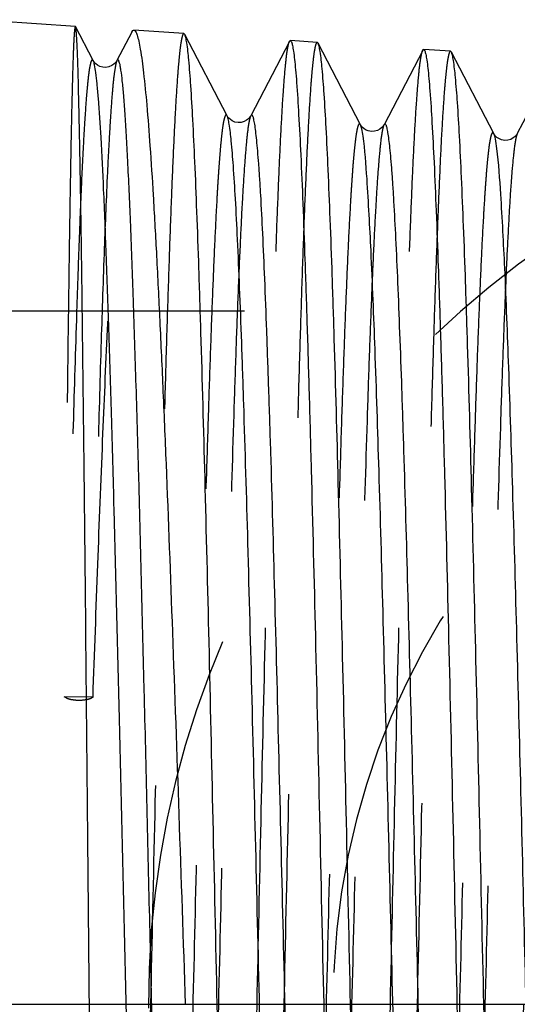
# Model space of a CAD drawing. Header units: millimetres. Extents: x 416 to 584, y 465 to 535.
# Tile 4 of 6: x 544.92 to 553.54, y 500 to 517.04. Entities that reach past the tile are written whole.
import ezdxf

# ---------------------------------------------------------------- set-up
doc = ezdxf.new("R2010")
doc.units = ezdxf.units.MM
doc.header["$LTSCALE"] = 65.185185
doc.linetypes.add('CENTER', pattern=[0.6, 0.375, -0.075, 0.075, -0.075])
doc.linetypes.add('HIDDEN', pattern=[0.2, 0.1, -0.1])
for name, color, linetype in [('ACHSEN_S', 7, 'CONTINUOUS'), ('KONST.EL_MIT_GEO', 7, 'CONTINUOUS'), ('KURVEN', 7, 'CONTINUOUS')]:
    doc.layers.add(name, color=color, linetype=linetype)

msp = doc.modelspace()

# ---------------------------------------------------------------- linework, layer by layer
at = {"layer": 'ACHSEN_S', "color": 2, "linetype": 'CENTER'}
msp.add_line((415.85, 500), (584.15, 500), dxfattribs=at)
at = {"layer": 'KONST.EL_MIT_GEO', "color": 7, "linetype": 'Continuous'}
for p, q in [((545.885, 516.928), (544.15, 517.043)), ((545.888, 516.926), (545.885, 516.928)), ((546.195, 516.335), (545.888, 516.926)), ((546.861, 516.826), (546.605, 516.335)), ((547.765, 516.803), (546.899, 516.861)), ((548.514, 515.379), (547.78, 516.789)), ((549.593, 516.666), (548.922, 515.379)), ((550.074, 516.65), (549.609, 516.681)), ((550.823, 515.225), (550.089, 516.635)), ((551.902, 516.512), (551.231, 515.225)), ((552.383, 516.497), (551.918, 516.527)), ((553.132, 515.072), (552.398, 516.482)), ((546.198, 516.33), (546.195, 516.335)), ((554.211, 516.359), (553.54, 515.072)), ((548.519, 515.37), (548.514, 515.379)), ((550.828, 515.216), (550.823, 515.226)), ((553.137, 515.063), (553.132, 515.072))]:
    msp.add_line(p, q, dxfattribs=at)
at = {"layer": 'KONST.EL_MIT_GEO', "color": 8, "linetype": 'HIDDEN'}
for p, q in [((561.851, 512), (543.274, 512)), ((546.191, 505.314), (545.692, 505.325)), ((545.729, 505.303), (545.692, 505.325)), ((546.191, 505.314), (546.171, 505.303))]:
    msp.add_line(p, q, dxfattribs=at)
at = {"layer": 'KONST.EL_MIT_GEO', "color": 7, "linetype": 'Continuous'}
for points in [[(546.606, 516.335), (546.602, 516.329), (546.593, 516.315), (546.578, 516.296), (546.554, 516.273), (546.517, 516.248), (546.467, 516.226), (546.414, 516.217), (546.361, 516.22), (546.309, 516.235), (546.268, 516.258), (546.239, 516.28), (546.218, 516.301), (546.205, 516.319), (546.198, 516.33)], [(548.922, 515.379), (548.921, 515.376), (548.914, 515.365), (548.902, 515.349), (548.883, 515.328), (548.851, 515.303), (548.808, 515.279), (548.758, 515.265), (548.705, 515.261), (548.65, 515.272), (548.604, 515.291), (548.57, 515.314), (548.544, 515.337), (548.527, 515.358), (548.519, 515.37)], [(551.231, 515.226), (551.23, 515.223), (551.223, 515.211), (551.211, 515.196), (551.192, 515.175), (551.16, 515.149), (551.117, 515.126), (551.067, 515.111), (551.014, 515.108), (550.959, 515.118), (550.913, 515.138), (550.879, 515.161), (550.854, 515.184), (550.837, 515.204), (550.828, 515.216)], [(553.54, 515.072), (553.539, 515.069), (553.531, 515.058), (553.52, 515.042), (553.501, 515.021), (553.469, 514.996), (553.425, 514.972), (553.376, 514.958), (553.322, 514.955), (553.268, 514.965), (553.222, 514.985), (553.188, 515.007), (553.163, 515.03), (553.146, 515.051), (553.137, 515.063)]]:
    msp.add_lwpolyline(points, dxfattribs=at)
at = {"layer": 'KONST.EL_MIT_GEO', "color": 8, "linetype": 'HIDDEN'}
for points, knots in [([(545.885, 516.928), (545.881, 516.929), (545.878, 516.902), (545.871, 516.872), (545.866, 516.803), (545.86, 516.715), (545.854, 516.599), (545.846, 516.395), (545.836, 516.077), (545.824, 515.622), (545.812, 515.072), (545.8, 514.43), (545.788, 513.699), (545.776, 512.885), (545.759, 511.646), (545.739, 509.93), (545.715, 507.7), (545.7, 506.138), (545.692, 505.325)], [0, 0, 0, 0, 0.0012, 0.004551, 0.010107, 0.017872, 0.027838, 0.03999, 0.070771, 0.110039, 0.157545, 0.21301, 0.276084, 0.346391, 0.423495, 0.59618, 0.789924, 1, 1, 1, 1]), ([(546.191, 505.314), (546.218, 506.083), (546.271, 507.563), (546.354, 509.685), (546.436, 511.595), (546.518, 513.25), (546.589, 514.454), (546.648, 515.263), (546.69, 515.746), (546.731, 516.143), (546.771, 516.452), (546.811, 516.67), (546.841, 516.786), (546.861, 516.826)], [0, 0, 0, 0, 0.199817, 0.385173, 0.552006, 0.696687, 0.816056, 0.865417, 0.907529, 0.942174, 0.969178, 0.988444, 1, 1, 1, 1]), ([(547.765, 516.803), (547.756, 516.804), (547.739, 516.769), (547.726, 516.714), (547.707, 516.611), (547.691, 516.472), (547.673, 516.292), (547.647, 515.974), (547.616, 515.481), (547.581, 514.779), (547.546, 513.935), (547.51, 512.956), (547.474, 511.852), (547.438, 510.634), (547.389, 508.816), (547.329, 506.354), (547.258, 503.239), (547.211, 501.094), (547.187, 500)], [0, 0, 0, 0, 0.001561, 0.005262, 0.011302, 0.019699, 0.030444, 0.043521, 0.076538, 0.118449, 0.168848, 0.227259, 0.293112, 0.365777, 0.444555, 0.617372, 0.804913, 1, 1, 1, 1]), ([(549.032, 500), (549.055, 501.056), (549.101, 503.13), (549.169, 506.145), (549.238, 508.937), (549.297, 511.076), (549.345, 512.6), (549.38, 513.578), (549.415, 514.432), (549.449, 515.155), (549.483, 515.739), (549.517, 516.18), (549.545, 516.456), (549.572, 516.601), (549.584, 516.65), (549.593, 516.666)], [0, 0, 0, 0, 0.189971, 0.372995, 0.54245, 0.69217, 0.757903, 0.816733, 0.868125, 0.911615, 0.946805, 0.973387, 0.991137, 0.996671, 1, 1, 1, 1]), ([(550.074, 516.65), (550.065, 516.651), (550.048, 516.616), (550.035, 516.562), (550.016, 516.459), (550, 516.321), (549.982, 516.143), (549.956, 515.828), (549.925, 515.34), (549.89, 514.644), (549.854, 513.807), (549.819, 512.837), (549.783, 511.743), (549.747, 510.536), (549.698, 508.735), (549.638, 506.295), (549.567, 503.21), (549.52, 501.084), (549.496, 500)], [0, 0, 0, 0, 0.001569, 0.005276, 0.01132, 0.019719, 0.030467, 0.043546, 0.076567, 0.118481, 0.168882, 0.227294, 0.293149, 0.365815, 0.444592, 0.617401, 0.804926, 1, 1, 1, 1]), ([(551.341, 500), (551.364, 501.046), (551.41, 503.1), (551.478, 506.087), (551.547, 508.852), (551.606, 510.972), (551.654, 512.482), (551.689, 513.451), (551.723, 514.297), (551.758, 515.013), (551.792, 515.593), (551.826, 516.03), (551.854, 516.304), (551.881, 516.448), (551.893, 516.496), (551.902, 516.512)], [0, 0, 0, 0, 0.189921, 0.372898, 0.54232, 0.692028, 0.757762, 0.816597, 0.867999, 0.911503, 0.946712, 0.97332, 0.9911, 0.996652, 1, 1, 1, 1]), ([(552.383, 516.497), (552.374, 516.497), (552.357, 516.464), (552.344, 516.409), (552.325, 516.307), (552.309, 516.171), (552.291, 515.994), (552.265, 515.683), (552.234, 515.199), (552.199, 514.51), (552.164, 513.68), (552.128, 512.719), (552.092, 511.636), (552.056, 510.44), (552.007, 508.655), (551.947, 506.238), (551.876, 503.18), (551.829, 501.074), (551.805, 500)], [0, 0, 0, 0, 0.001574, 0.00528, 0.011323, 0.019721, 0.030467, 0.043545, 0.076563, 0.118473, 0.168871, 0.22728, 0.293131, 0.365794, 0.444569, 0.617381, 0.804917, 1, 1, 1, 1]), ([(546.195, 516.335), (546.192, 516.341), (546.181, 516.357), (546.158, 516.331), (546.149, 516.293), (546.133, 516.227), (546.12, 516.137), (546.105, 516.02), (546.091, 515.878), (546.07, 515.637), (546.045, 515.274), (546.016, 514.765), (545.987, 514.161), (545.959, 513.467), (545.93, 512.686), (545.89, 511.488), (545.841, 509.818), (545.784, 507.635), (545.748, 506.102), (545.729, 505.303)], [0, 0, 0, 0, 0.001893, 0.003586, 0.007263, 0.013221, 0.021501, 0.032105, 0.045023, 0.060241, 0.097467, 0.143537, 0.198154, 0.260952, 0.331529, 0.409425, 0.585139, 0.783656, 1, 1, 1, 1]), ([(546.605, 516.335), (546.59, 516.305), (546.572, 516.206), (546.545, 516.017), (546.52, 515.736), (546.493, 515.368), (546.466, 514.914), (546.427, 514.145), (546.381, 512.992), (546.328, 511.398), (546.275, 509.551), (546.222, 507.491), (546.188, 506.051), (546.171, 505.303)], [0, 0, 0, 0, 0.009286, 0.026684, 0.052182, 0.085658, 0.126915, 0.175725, 0.29483, 0.440281, 0.608822, 0.796771, 1, 1, 1, 1]), ([(548.514, 515.379), (548.51, 515.386), (548.493, 515.405), (548.47, 515.359), (548.457, 515.306), (548.438, 515.206), (548.422, 515.075), (548.404, 514.906), (548.386, 514.701), (548.368, 514.46), (548.35, 514.185), (548.325, 513.75), (548.294, 513.124), (548.259, 512.279), (548.223, 511.316), (548.187, 510.243), (548.138, 508.625), (548.077, 506.414), (548.007, 503.597), (547.936, 500.64), (547.865, 497.658), (547.794, 494.765), (547.724, 492.072), (547.663, 490.001), (547.614, 488.52), (547.578, 487.568), (547.543, 486.735), (547.507, 486.029), (547.473, 485.457), (547.438, 485.025), (547.409, 484.753), (547.381, 484.609), (547.368, 484.561), (547.36, 484.544)], [0, 0, 0, 0, 0.000779, 0.001684, 0.003667, 0.006816, 0.011141, 0.016638, 0.023299, 0.031107, 0.040044, 0.05009, 0.073412, 0.100848, 0.132133, 0.166968, 0.205014, 0.289249, 0.381596, 0.478505, 0.57625, 0.671081, 0.759358, 0.837701, 0.872194, 0.903114, 0.93017, 0.953102, 0.971694, 0.985774, 0.995219, 0.998187, 1, 1, 1, 1]), ([(548.922, 515.379), (548.914, 515.362), (548.9, 515.314), (548.873, 515.17), (548.844, 514.896), (548.809, 514.462), (548.774, 513.888), (548.739, 513.179), (548.703, 512.343), (548.667, 511.388), (548.617, 509.904), (548.557, 507.828), (548.486, 505.13), (548.415, 502.234), (548.345, 499.252), (548.274, 496.297), (548.203, 493.483), (548.143, 491.276), (548.094, 489.662), (548.058, 488.592), (548.022, 487.632), (547.987, 486.79), (547.956, 486.167), (547.931, 485.733), (547.913, 485.459), (547.895, 485.219), (547.878, 485.015), (547.86, 484.846), (547.843, 484.716), (547.824, 484.617), (547.812, 484.564), (547.788, 484.519), (547.772, 484.537), (547.768, 484.544)], [0, 0, 0, 0, 0.00182, 0.004803, 0.01429, 0.028432, 0.0471, 0.07012, 0.097272, 0.128293, 0.162886, 0.241418, 0.329846, 0.424767, 0.522532, 0.619387, 0.711614, 0.795679, 0.833628, 0.868363, 0.899548, 0.926888, 0.950121, 0.960129, 0.969029, 0.976804, 0.983436, 0.988909, 0.993214, 0.996349, 0.998324, 0.999225, 1, 1, 1, 1]), ([(550.823, 515.225), (550.819, 515.233), (550.803, 515.251), (550.779, 515.207), (550.767, 515.154), (550.747, 515.056), (550.731, 514.927), (550.713, 514.759), (550.695, 514.557), (550.677, 514.319), (550.659, 514.046), (550.634, 513.616), (550.603, 512.997), (550.568, 512.161), (550.532, 511.208), (550.496, 510.146), (550.447, 508.544), (550.386, 506.356), (550.316, 503.567), (550.245, 500.64), (550.174, 497.688), (550.104, 494.823), (550.033, 492.156), (549.972, 490.105), (549.923, 488.638), (549.887, 487.695), (549.852, 486.87), (549.816, 486.171), (549.782, 485.604), (549.747, 485.175), (549.718, 484.905), (549.69, 484.762), (549.677, 484.714), (549.669, 484.698)], [0, 0, 0, 0, 0.000791, 0.001693, 0.003667, 0.006805, 0.01112, 0.016608, 0.023258, 0.031055, 0.039983, 0.05002, 0.073322, 0.100739, 0.132008, 0.166825, 0.204858, 0.289069, 0.3814, 0.478299, 0.576045, 0.670883, 0.759177, 0.837545, 0.872051, 0.90299, 0.930062, 0.953014, 0.971627, 0.985728, 0.995197, 0.998176, 1, 1, 1, 1]), ([(551.231, 515.225), (551.222, 515.209), (551.209, 515.161), (551.182, 515.017), (551.153, 514.746), (551.118, 514.316), (551.083, 513.746), (551.047, 513.044), (551.012, 512.216), (550.976, 511.27), (550.926, 509.8), (550.866, 507.744), (550.795, 505.072), (550.724, 502.205), (550.653, 499.252), (550.583, 496.326), (550.512, 493.541), (550.452, 491.357), (550.402, 489.759), (550.367, 488.7), (550.331, 487.75), (550.296, 486.917), (550.265, 486.301), (550.24, 485.872), (550.222, 485.601), (550.204, 485.364), (550.186, 485.162), (550.169, 484.995), (550.152, 484.867), (550.133, 484.769), (550.121, 484.716), (550.097, 484.672), (550.08, 484.691), (550.077, 484.698)], [0, 0, 0, 0, 0.001833, 0.004826, 0.014339, 0.028501, 0.047192, 0.070232, 0.097402, 0.128441, 0.163049, 0.241607, 0.330053, 0.424984, 0.522749, 0.619595, 0.711805, 0.795844, 0.833778, 0.868495, 0.899663, 0.926983, 0.950197, 0.960193, 0.969084, 0.976849, 0.983469, 0.988932, 0.993228, 0.996352, 0.998317, 0.999214, 1, 1, 1, 1]), ([(553.132, 515.072), (553.129, 515.079), (553.112, 515.098), (553.088, 515.054), (553.076, 515.002), (553.057, 514.906), (553.04, 514.778), (553.022, 514.612), (553.004, 514.412), (552.987, 514.177), (552.969, 513.908), (552.943, 513.482), (552.913, 512.87), (552.877, 512.043), (552.841, 511.1), (552.806, 510.049), (552.756, 508.464), (552.696, 506.298), (552.625, 503.538), (552.554, 500.64), (552.483, 497.717), (552.413, 494.881), (552.342, 492.24), (552.282, 490.209), (552.232, 488.757), (552.196, 487.822), (552.161, 487.005), (552.125, 486.312), (552.091, 485.75), (552.056, 485.325), (552.027, 485.057), (552, 484.915), (551.986, 484.868), (551.978, 484.851)], [0, 0, 0, 0, 0.000802, 0.001698, 0.003663, 0.006793, 0.011097, 0.016574, 0.023213, 0.031001, 0.039918, 0.049944, 0.073227, 0.100626, 0.131876, 0.166679, 0.204696, 0.288883, 0.381197, 0.478088, 0.575834, 0.670681, 0.758992, 0.837384, 0.871906, 0.902859, 0.929952, 0.952922, 0.971556, 0.985679, 0.99517, 0.998162, 1, 1, 1, 1]), ([(553.54, 515.072), (553.531, 515.055), (553.518, 515.007), (553.491, 514.865), (553.461, 514.596), (553.426, 514.169), (553.392, 513.605), (553.356, 512.909), (553.321, 512.089), (553.285, 511.152), (553.235, 509.695), (553.174, 507.659), (553.104, 505.014), (553.033, 502.175), (552.962, 499.252), (552.892, 496.356), (552.821, 493.599), (552.761, 491.437), (552.711, 489.856), (552.675, 488.809), (552.64, 487.868), (552.604, 487.045), (552.574, 486.435), (552.549, 486.01), (552.531, 485.742), (552.513, 485.508), (552.495, 485.309), (552.477, 485.144), (552.461, 485.017), (552.442, 484.921), (552.43, 484.869), (552.406, 484.825), (552.389, 484.844), (552.386, 484.851)], [0, 0, 0, 0, 0.001845, 0.004852, 0.014387, 0.028574, 0.047284, 0.070346, 0.097535, 0.128591, 0.163216, 0.241801, 0.330265, 0.425204, 0.52297, 0.619806, 0.711997, 0.79601, 0.833929, 0.868629, 0.899777, 0.927079, 0.950271, 0.960257, 0.969137, 0.97689, 0.983501, 0.988954, 0.993238, 0.996353, 0.998309, 0.999201, 1, 1, 1, 1]), ([(546.171, 505.303), (546.143, 505.286), (546.068, 505.267), (545.95, 505.256), (545.832, 505.267), (545.757, 505.286), (545.729, 505.303)], [0, 0, 0, 0, 0.214682, 0.5, 0.785318, 1, 1, 1, 1]), ([(547.187, 500), (547.164, 498.931), (547.118, 496.832), (547.049, 493.78), (546.981, 490.954), (546.921, 488.788), (546.873, 487.245), (546.838, 486.256), (546.804, 485.392), (546.769, 484.661), (546.735, 484.07), (546.701, 483.625), (546.673, 483.346), (546.646, 483.2), (546.634, 483.151), (546.625, 483.135)], [0, 0, 0, 0, 0.189989, 0.373077, 0.542602, 0.692377, 0.758119, 0.81695, 0.868328, 0.911792, 0.946949, 0.973487, 0.991191, 0.996697, 1, 1, 1, 1]), ([(548.454, 483.242), (548.464, 483.243), (548.48, 483.279), (548.494, 483.336), (548.512, 483.441), (548.529, 483.581), (548.546, 483.763), (548.572, 484.081), (548.603, 484.574), (548.638, 485.276), (548.673, 486.119), (548.709, 487.096), (548.745, 488.197), (548.78, 489.411), (548.83, 491.223), (548.89, 493.675), (548.961, 496.776), (549.008, 498.911), (549.032, 500)], [0, 0, 0, 0, 0.001666, 0.005489, 0.011641, 0.020143, 0.030984, 0.044143, 0.077301, 0.11931, 0.169776, 0.228218, 0.294072, 0.366711, 0.445432, 0.618054, 0.805302, 1, 1, 1, 1]), ([(549.496, 500), (549.473, 498.941), (549.427, 496.862), (549.358, 493.838), (549.29, 491.038), (549.231, 488.892), (549.182, 487.364), (549.147, 486.383), (549.113, 485.527), (549.078, 484.803), (549.044, 484.217), (549.01, 483.775), (548.982, 483.498), (548.955, 483.353), (548.943, 483.305), (548.934, 483.288)], [0, 0, 0, 0, 0.189944, 0.372997, 0.542496, 0.69225, 0.75799, 0.816819, 0.868204, 0.911681, 0.946854, 0.97342, 0.991152, 0.996678, 1, 1, 1, 1]), ([(550.763, 483.396), (550.773, 483.396), (550.789, 483.431), (550.803, 483.488), (550.821, 483.592), (550.838, 483.731), (550.855, 483.911), (550.881, 484.227), (550.912, 484.715), (550.947, 485.411), (550.982, 486.246), (551.018, 487.214), (551.054, 488.305), (551.089, 489.508), (551.139, 491.303), (551.199, 493.733), (551.27, 496.805), (551.317, 498.921), (551.341, 500)], [0, 0, 0, 0, 0.00167, 0.005496, 0.011653, 0.020156, 0.030996, 0.044158, 0.077315, 0.119326, 0.169788, 0.228226, 0.294077, 0.366711, 0.445431, 0.618054, 0.805304, 1, 1, 1, 1]), ([(551.805, 500), (551.782, 498.951), (551.736, 496.892), (551.667, 493.896), (551.599, 491.122), (551.54, 488.997), (551.491, 487.482), (551.456, 486.51), (551.422, 485.662), (551.387, 484.944), (551.354, 484.363), (551.32, 483.925), (551.291, 483.65), (551.265, 483.506), (551.252, 483.458), (551.243, 483.442)], [0, 0, 0, 0, 0.189896, 0.3729, 0.542365, 0.692106, 0.757847, 0.816683, 0.868078, 0.911571, 0.946764, 0.973353, 0.991115, 0.996659, 1, 1, 1, 1]), ([(553.073, 483.549), (553.082, 483.55), (553.098, 483.584), (553.112, 483.641), (553.13, 483.744), (553.147, 483.882), (553.164, 484.06), (553.19, 484.373), (553.221, 484.857), (553.256, 485.546), (553.291, 486.374), (553.327, 487.333), (553.363, 488.413), (553.398, 489.605), (553.448, 491.384), (553.508, 493.791), (553.579, 496.835), (553.626, 498.931), (553.65, 500)], [0, 0, 0, 0, 0.001679, 0.00551, 0.01167, 0.020175, 0.031018, 0.044182, 0.077342, 0.119356, 0.169821, 0.228263, 0.294116, 0.366751, 0.44547, 0.618082, 0.805317, 1, 1, 1, 1])]:
    msp.add_open_spline(points, degree=3, knots=knots, dxfattribs=at)
at = {"layer": 'KONST.EL_MIT_GEO', "color": 7, "linetype": 'Continuous'}
for points, knots in [([(546.128, 500), (546.118, 501.089), (546.098, 503.225), (546.069, 506.329), (546.039, 509.196), (546.014, 511.386), (545.994, 512.939), (545.979, 513.928), (545.964, 514.786), (545.949, 515.505), (545.937, 516.013), (545.926, 516.346), (545.919, 516.538), (545.911, 516.69), (545.905, 516.804), (545.896, 516.878), (545.893, 516.915), (545.888, 516.926)], [0, 0, 0, 0, 0.192942, 0.378632, 0.55011, 0.700911, 0.76675, 0.82537, 0.876218, 0.918815, 0.952764, 0.96639, 0.977742, 0.986795, 0.993525, 0.997924, 1, 1, 1, 1]), ([(546.861, 516.826), (546.864, 516.831), (546.873, 516.846), (546.888, 516.862), (546.899, 516.861)], [0, 0, 0, 0, 0.349313, 1, 1, 1, 1]), ([(546.899, 516.861), (546.911, 516.86), (546.937, 516.829), (546.959, 516.765), (546.987, 516.661), (547.027, 516.445), (547.074, 516.075), (547.128, 515.518), (547.182, 514.811), (547.237, 513.962), (547.291, 512.979), (547.346, 511.872), (547.402, 510.65), (547.478, 508.828), (547.571, 506.361), (547.68, 503.243), (547.752, 501.095), (547.789, 500)], [0, 0, 0, 0, 0.002099, 0.006144, 0.012441, 0.021047, 0.045185, 0.078421, 0.120464, 0.17093, 0.229339, 0.295135, 0.367694, 0.446317, 0.618696, 0.805644, 1, 1, 1, 1]), ([(547.78, 516.789), (547.779, 516.791), (547.775, 516.797), (547.769, 516.803), (547.765, 516.803)], [0, 0, 0, 0, 0.342147, 1, 1, 1, 1]), ([(548.342, 500), (548.319, 501.064), (548.273, 503.153), (548.204, 506.191), (548.135, 509.004), (548.076, 511.16), (548.027, 512.695), (547.993, 513.68), (547.958, 514.541), (547.924, 515.268), (547.89, 515.856), (547.856, 516.3), (547.828, 516.578), (547.801, 516.724), (547.788, 516.772), (547.78, 516.789)], [0, 0, 0, 0, 0.189963, 0.373031, 0.542544, 0.692308, 0.758051, 0.816882, 0.868265, 0.911737, 0.946901, 0.973454, 0.991171, 0.996688, 1, 1, 1, 1]), ([(549.593, 516.666), (549.594, 516.668), (549.598, 516.674), (549.604, 516.681), (549.609, 516.681)], [0, 0, 0, 0, 0.349409, 1, 1, 1, 1]), ([(549.609, 516.681), (549.618, 516.68), (549.634, 516.645), (549.648, 516.588), (549.666, 516.483), (549.683, 516.344), (549.701, 516.163), (549.726, 515.846), (549.757, 515.355), (549.792, 514.657), (549.828, 513.817), (549.863, 512.845), (549.899, 511.749), (549.935, 510.54), (549.984, 508.737), (550.045, 506.296), (550.115, 503.21), (550.162, 501.084), (550.186, 500)], [0, 0, 0, 0, 0.001667, 0.005492, 0.011648, 0.02015, 0.03099, 0.044152, 0.077309, 0.11932, 0.169785, 0.228227, 0.294081, 0.366718, 0.445438, 0.618061, 0.805308, 1, 1, 1, 1]), ([(550.089, 516.635), (550.088, 516.637), (550.084, 516.643), (550.078, 516.65), (550.074, 516.65)], [0, 0, 0, 0, 0.342334, 1, 1, 1, 1]), ([(550.651, 500), (550.628, 501.054), (550.582, 503.123), (550.513, 506.133), (550.444, 508.92), (550.385, 511.056), (550.337, 512.577), (550.302, 513.553), (550.267, 514.406), (550.233, 515.127), (550.199, 515.71), (550.165, 516.15), (550.137, 516.426), (550.11, 516.57), (550.097, 516.619), (550.089, 516.635)], [0, 0, 0, 0, 0.18992, 0.372951, 0.542433, 0.692179, 0.757919, 0.816751, 0.868142, 0.911626, 0.946809, 0.973387, 0.991134, 0.996669, 1, 1, 1, 1]), ([(551.902, 516.512), (551.903, 516.515), (551.907, 516.521), (551.913, 516.528), (551.918, 516.527)], [0, 0, 0, 0, 0.349228, 1, 1, 1, 1]), ([(551.918, 516.527), (551.927, 516.527), (551.943, 516.492), (551.957, 516.436), (551.975, 516.332), (551.992, 516.194), (552.01, 516.015), (552.035, 515.701), (552.066, 515.214), (552.101, 514.522), (552.137, 513.691), (552.172, 512.727), (552.208, 511.641), (552.244, 510.444), (552.293, 508.657), (552.354, 506.239), (552.424, 503.18), (552.471, 501.074), (552.495, 500)], [0, 0, 0, 0, 0.001672, 0.005497, 0.011652, 0.020153, 0.030991, 0.044152, 0.077306, 0.119315, 0.169777, 0.228216, 0.294068, 0.366703, 0.445423, 0.618048, 0.805301, 1, 1, 1, 1]), ([(552.398, 516.482), (552.397, 516.484), (552.393, 516.49), (552.388, 516.496), (552.383, 516.497)], [0, 0, 0, 0, 0.342173, 1, 1, 1, 1]), ([(552.96, 500), (552.937, 501.044), (552.891, 503.094), (552.822, 506.075), (552.753, 508.836), (552.694, 510.951), (552.646, 512.459), (552.611, 513.426), (552.576, 514.271), (552.542, 514.985), (552.508, 515.564), (552.474, 516), (552.446, 516.273), (552.419, 516.417), (552.406, 516.465), (552.398, 516.482)], [0, 0, 0, 0, 0.18987, 0.372857, 0.542308, 0.692039, 0.757778, 0.816615, 0.868014, 0.911513, 0.946715, 0.973317, 0.991096, 0.996649, 1, 1, 1, 1]), ([(546.929, 493.349), (546.896, 494.593), (546.833, 497.154), (546.742, 501.018), (546.653, 504.846), (546.576, 507.903), (546.514, 510.15), (546.469, 511.625), (546.424, 512.925), (546.38, 514.033), (546.336, 514.93), (546.298, 515.542), (546.265, 515.916), (546.244, 516.109), (546.222, 516.242), (546.207, 516.312), (546.195, 516.335)], [0, 0, 0, 0, 0.162347, 0.33404, 0.504065, 0.661711, 0.732799, 0.797253, 0.854108, 0.902519, 0.941782, 0.97134, 0.982351, 0.990801, 0.996677, 1, 1, 1, 1]), ([(547.371, 493.349), (547.336, 494.65), (547.27, 497.327), (547.176, 501.359), (547.083, 505.327), (547.003, 508.47), (546.938, 510.75), (546.891, 512.215), (546.845, 513.482), (546.804, 514.403), (546.771, 515.025), (546.748, 515.401), (546.725, 515.715), (546.702, 515.965), (546.682, 516.133), (546.665, 516.235), (546.655, 516.287), (546.642, 516.322), (546.634, 516.346), (546.614, 516.352), (546.608, 516.341), (546.606, 516.335)], [0, 0, 0, 0, 0.169474, 0.348591, 0.524842, 0.686156, 0.757768, 0.82173, 0.877001, 0.922694, 0.941719, 0.958094, 0.971761, 0.982669, 0.990787, 0.993796, 0.996107, 0.997728, 0.998697, 0.999215, 1, 1, 1, 1]), ([(550.038, 484.859), (550.022, 484.955), (549.997, 485.193), (549.945, 485.841), (549.888, 486.962), (549.821, 488.65), (549.753, 490.746), (549.685, 493.176), (549.617, 495.852), (549.548, 498.677), (549.48, 501.551), (549.411, 504.371), (549.343, 507.034), (549.285, 509.112), (549.237, 510.626), (549.202, 511.625), (549.168, 512.521), (549.134, 513.304), (549.104, 513.883), (549.08, 514.285), (549.063, 514.539), (549.045, 514.761), (549.028, 514.949), (549.011, 515.104), (548.995, 515.225), (548.977, 515.315), (548.965, 515.364), (548.941, 515.404), (548.926, 515.386), (548.922, 515.379)], [0, 0, 0, 0, 0.00952, 0.023402, 0.06375, 0.119623, 0.189015, 0.269432, 0.357985, 0.451492, 0.546599, 0.639894, 0.728036, 0.807869, 0.843764, 0.876542, 0.905911, 0.931606, 0.953403, 0.962776, 0.971106, 0.978375, 0.984566, 0.989668, 0.993673, 0.99658, 0.9984, 0.999229, 1, 1, 1, 1]), ([(549.669, 484.698), (549.665, 484.691), (549.648, 484.672), (549.624, 484.717), (549.612, 484.77), (549.593, 484.869), (549.576, 484.999), (549.558, 485.168), (549.541, 485.371), (549.523, 485.61), (549.505, 485.884), (549.48, 486.317), (549.449, 486.94), (549.413, 487.78), (549.378, 488.738), (549.342, 489.805), (549.292, 491.415), (549.232, 493.615), (549.161, 496.418), (549.09, 499.36), (549.02, 502.327), (548.949, 505.206), (548.878, 507.886), (548.818, 509.947), (548.768, 511.421), (548.733, 512.369), (548.697, 513.198), (548.662, 513.9), (548.627, 514.47), (548.592, 514.9), (548.563, 515.171), (548.536, 515.314), (548.523, 515.362), (548.514, 515.379)], [0, 0, 0, 0, 0.000785, 0.001688, 0.003667, 0.006811, 0.011131, 0.016624, 0.023279, 0.031081, 0.040014, 0.050056, 0.073367, 0.100794, 0.132071, 0.166897, 0.204937, 0.28916, 0.381499, 0.478403, 0.576148, 0.670983, 0.759268, 0.837624, 0.872123, 0.903052, 0.930116, 0.953059, 0.97166, 0.985752, 0.995208, 0.998182, 1, 1, 1, 1]), ([(550.868, 515.03), (550.862, 515.072), (550.85, 515.138), (550.835, 515.204), (550.823, 515.225)], [0, 0, 0, 0, 0.633402, 1, 1, 1, 1]), ([(552.335, 485.091), (552.301, 485.35), (552.253, 486.038), (552.186, 487.304), (552.121, 489.019), (552.054, 491.12), (551.986, 493.536), (551.919, 496.179), (551.851, 498.958), (551.783, 501.775), (551.715, 504.53), (551.648, 507.126), (551.59, 509.149), (551.543, 510.621), (551.508, 511.591), (551.474, 512.46), (551.44, 513.219), (551.411, 513.78), (551.387, 514.17), (551.37, 514.416), (551.353, 514.63), (551.336, 514.812), (551.319, 514.962), (551.303, 515.078), (551.285, 515.165), (551.274, 515.213), (551.249, 515.251), (551.235, 515.232), (551.231, 515.226)], [0, 0, 0, 0, 0.02599, 0.068454, 0.125916, 0.196354, 0.277289, 0.365869, 0.458979, 0.553345, 0.645651, 0.732658, 0.811316, 0.846639, 0.878871, 0.907729, 0.932963, 0.954351, 0.963545, 0.971712, 0.978833, 0.984896, 0.98989, 0.993805, 0.99664, 0.998411, 0.999219, 1, 1, 1, 1]), ([(553.186, 514.813), (553.178, 514.87), (553.165, 514.956), (553.147, 515.044), (553.132, 515.072)], [0, 0, 0, 0, 0.644417, 1, 1, 1, 1]), ([(551.978, 484.851), (551.974, 484.844), (551.959, 484.826), (551.935, 484.865), (551.924, 484.913), (551.905, 485.001), (551.889, 485.119), (551.872, 485.272), (551.855, 485.457), (551.838, 485.675), (551.82, 485.925), (551.796, 486.32), (551.766, 486.889), (551.732, 487.659), (551.698, 488.54), (551.663, 489.523), (551.616, 491.012), (551.557, 493.057), (551.489, 495.678), (551.421, 498.454), (551.353, 501.286), (551.285, 504.073), (551.217, 506.716), (551.15, 509.122), (551.082, 511.205), (551.017, 512.892), (550.95, 514.123), (550.903, 514.785), (550.868, 515.03)], [0, 0, 0, 0, 0.000786, 0.001607, 0.003406, 0.006286, 0.010262, 0.015329, 0.02148, 0.028704, 0.036985, 0.046305, 0.067979, 0.093535, 0.122747, 0.155351, 0.191061, 0.270491, 0.358209, 0.451096, 0.545849, 0.639104, 0.727551, 0.808056, 0.87777, 0.934229, 0.975448, 1, 1, 1, 1]), ([(554.287, 485.005), (554.283, 484.998), (554.269, 484.979), (554.244, 485.016), (554.233, 485.063), (554.215, 485.149), (554.199, 485.263), (554.182, 485.411), (554.165, 485.591), (554.148, 485.803), (554.131, 486.045), (554.107, 486.43), (554.077, 486.985), (554.043, 487.735), (554.009, 488.592), (553.975, 489.551), (553.928, 491.004), (553.87, 493.002), (553.802, 495.566), (553.735, 498.286), (553.667, 501.067), (553.6, 503.812), (553.532, 506.424), (553.465, 508.813), (553.398, 510.894), (553.333, 512.597), (553.267, 513.861), (553.219, 514.551), (553.186, 514.813)], [0, 0, 0, 0, 0.000797, 0.001599, 0.00336, 0.006185, 0.010087, 0.015067, 0.021119, 0.028228, 0.03638, 0.04556, 0.066917, 0.092115, 0.120931, 0.153115, 0.188381, 0.266905, 0.353752, 0.445881, 0.540069, 0.633023, 0.721496, 0.802403, 0.872925, 0.930608, 0.973454, 1, 1, 1, 1]), ([(546.196, 492.744), (546.19, 493.322), (546.166, 495.741), (546.144, 498.159), (546.128, 500)], [0, 0, 0, 0, 0.239004, 1, 1, 1, 1]), ([(548.919, 483.273), (548.911, 483.273), (548.893, 483.307), (548.88, 483.362), (548.862, 483.465), (548.845, 483.603), (548.827, 483.783), (548.802, 484.099), (548.771, 484.589), (548.735, 485.288), (548.7, 486.129), (548.664, 487.103), (548.629, 488.202), (548.593, 489.415), (548.544, 491.224), (548.483, 493.675), (548.413, 496.775), (548.366, 498.911), (548.342, 500)], [0, 0, 0, 0, 0.001564, 0.005267, 0.011308, 0.019706, 0.030451, 0.043529, 0.076547, 0.118457, 0.168855, 0.227263, 0.293116, 0.365782, 0.444559, 0.617375, 0.804914, 1, 1, 1, 1]), ([(550.186, 500), (550.209, 498.949), (550.255, 496.885), (550.324, 493.884), (550.392, 491.105), (550.451, 488.976), (550.5, 487.459), (550.534, 486.485), (550.569, 485.635), (550.603, 484.916), (550.637, 484.334), (550.671, 483.895), (550.699, 483.62), (550.726, 483.475), (550.739, 483.427), (550.747, 483.411)], [0, 0, 0, 0, 0.189949, 0.372952, 0.542392, 0.692105, 0.757838, 0.816668, 0.868063, 0.911559, 0.946757, 0.973353, 0.991118, 0.996661, 1, 1, 1, 1]), ([(551.228, 483.427), (551.22, 483.426), (551.202, 483.46), (551.189, 483.514), (551.171, 483.617), (551.154, 483.753), (551.136, 483.931), (551.111, 484.244), (551.08, 484.73), (551.044, 485.423), (551.009, 486.256), (550.973, 487.221), (550.938, 488.31), (550.902, 489.512), (550.853, 491.305), (550.792, 493.733), (550.722, 496.805), (550.675, 498.921), (550.651, 500)], [0, 0, 0, 0, 0.001569, 0.005272, 0.011312, 0.019708, 0.030452, 0.043528, 0.076544, 0.118453, 0.168851, 0.227261, 0.293116, 0.365783, 0.444561, 0.617374, 0.804912, 1, 1, 1, 1]), ([(552.495, 500), (552.518, 498.959), (552.564, 496.915), (552.633, 493.942), (552.701, 491.19), (552.76, 489.08), (552.809, 487.577), (552.843, 486.613), (552.878, 485.77), (552.912, 485.057), (552.946, 484.48), (552.98, 484.045), (553.008, 483.772), (553.035, 483.629), (553.048, 483.581), (553.056, 483.564)], [0, 0, 0, 0, 0.1899, 0.372858, 0.542261, 0.69196, 0.757692, 0.816529, 0.867935, 0.911446, 0.946665, 0.973285, 0.991081, 0.996641, 1, 1, 1, 1]), ([(553.537, 483.58), (553.529, 483.58), (553.511, 483.613), (553.498, 483.667), (553.48, 483.768), (553.463, 483.904), (553.445, 484.08), (553.42, 484.39), (553.389, 484.872), (553.353, 485.558), (553.318, 486.383), (553.282, 487.34), (553.247, 488.418), (553.211, 489.609), (553.162, 491.385), (553.101, 493.791), (553.031, 496.835), (552.984, 498.931), (552.96, 500)], [0, 0, 0, 0, 0.001577, 0.005284, 0.011328, 0.019727, 0.030473, 0.043551, 0.076568, 0.118477, 0.168874, 0.227281, 0.293133, 0.365797, 0.444572, 0.617383, 0.804918, 1, 1, 1, 1])]:
    msp.add_open_spline(points, degree=3, knots=knots, dxfattribs=at)
at = {"layer": 'KURVEN', "color": 8, "linetype": 'HIDDEN'}
for radius, start, end in [(16, 110.2164, 259.7633), (12.8, 90, 270)]:
    msp.add_arc((563.15, 500), radius, start, end, dxfattribs=at)

doc.saveas('drawing.dxf')
